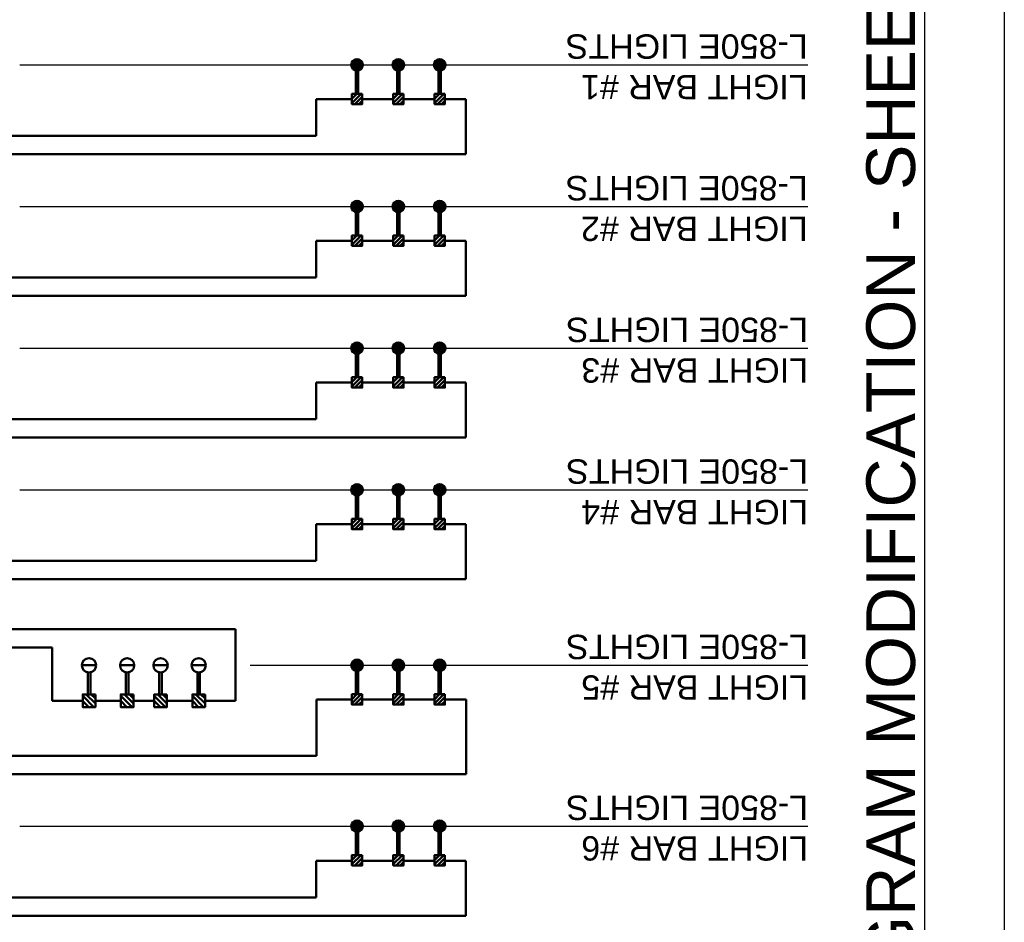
# Model space of a CAD drawing. Header units: inches. Extents: x 0 to 8.5, y 0 to 11.
# Tile 8 of 9: x 4.7 to 8.5, y 5.5 to 9. Entities that reach past the tile are written whole.
import ezdxf

# ---------------------------------------------------------------- set-up
doc = ezdxf.new("R2010")
doc.units = ezdxf.units.IN
doc.header["$LTSCALE"] = 0.5
doc.header["$MEASUREMENT"] = 0
for name, color, linetype, lineweight in [('E-AFLD-CIRC-SERS', 203, 'CONTINUOUS', 50), ('E-AFLD-DEVC', 23, 'CONTINUOUS', 50), ('E-AFLD-LITE-APPR', 203, 'CONTINUOUS', 50)]:
    doc.layers.add(name, color=color, linetype=linetype, lineweight=lineweight)
doc.layers.add('G-ANNO-TEXT', color=7, linetype='CONTINUOUS')
doc.layers.add('G-ANNO-TTLB', color=7, linetype='CONTINUOUS')
doc.styles.add('00-E-TITLE-1_1', font='arial.ttf', dxfattribs={"height": 0.1875})
doc.styles.add('01-E-BLDG-1_1', font='arial.ttf', dxfattribs={"height": 0.09375})

msp = doc.modelspace()

# ---------------------------------------------------------------- hatches: boundary and pattern name
at = {"layer": 'E-AFLD-DEVC'}
h = msp.add_hatch(dxfattribs=at)
h.set_pattern_fill('ANSI31', color=256, scale=0.089217, angle=90, style=0)
h.set_pattern_definition([(225, (6.666948, 10.379847), (-0.00788574, 0.00788574), [])])
h.paths.add_polyline_path([(6.0274, 8.7108), (6.0274, 8.6712), (5.9877, 8.6712), (5.9877, 8.7108)])
h = msp.add_hatch(dxfattribs=at)
h.set_pattern_fill('ANSI31', color=256, scale=0.089217, angle=90, style=0)
h.set_pattern_definition([(225, (6.826046, 10.379847), (-0.00788574, 0.00788574), [])])
h.paths.add_polyline_path([(6.1865, 8.7108), (6.1865, 8.6712), (6.1468, 8.6712), (6.1468, 8.7108)])
h = msp.add_hatch(dxfattribs=at)
h.set_pattern_fill('ANSI31', color=256, scale=0.089217, angle=90, style=0)
h.set_pattern_definition([(225, (6.985143, 10.379847), (-0.00788574, 0.00788574), [])])
h.paths.add_polyline_path([(6.3456, 8.7108), (6.3456, 8.6712), (6.3059, 8.6712), (6.3059, 8.7108)])
h = msp.add_hatch(dxfattribs=at)
h.set_pattern_fill('ANSI31', color=256, scale=0.089217, angle=90, style=0)
h.set_pattern_definition([(225, (6.666948, 9.834574), (-0.00788574, 0.00788574), [])])
h.paths.add_polyline_path([(6.0274, 8.1655), (6.0274, 8.1259), (5.9877, 8.1259), (5.9877, 8.1655)])
h = msp.add_hatch(dxfattribs=at)
h.set_pattern_fill('ANSI31', color=256, scale=0.089217, angle=90, style=0)
h.set_pattern_definition([(225, (6.826046, 9.834574), (-0.00788574, 0.00788574), [])])
h.paths.add_polyline_path([(6.1865, 8.1655), (6.1865, 8.1259), (6.1468, 8.1259), (6.1468, 8.1655)])
h = msp.add_hatch(dxfattribs=at)
h.set_pattern_fill('ANSI31', color=256, scale=0.089217, angle=90, style=0)
h.set_pattern_definition([(225, (6.985143, 9.834574), (-0.00788574, 0.00788574), [])])
h.paths.add_polyline_path([(6.3456, 8.1655), (6.3456, 8.1259), (6.3059, 8.1259), (6.3059, 8.1655)])
h = msp.add_hatch(dxfattribs=at)
h.set_pattern_fill('ANSI31', color=256, scale=0.089217, angle=90, style=0)
h.set_pattern_definition([(225, (6.666948, 9.2893), (-0.00788574, 0.00788574), [])])
h.paths.add_polyline_path([(6.0274, 7.6203), (6.0274, 7.5806), (5.9877, 7.5806), (5.9877, 7.6203)])
h = msp.add_hatch(dxfattribs=at)
h.set_pattern_fill('ANSI31', color=256, scale=0.089217, angle=90, style=0)
h.set_pattern_definition([(225, (6.826046, 9.2893), (-0.00788574, 0.00788574), [])])
h.paths.add_polyline_path([(6.1865, 7.6203), (6.1865, 7.5806), (6.1468, 7.5806), (6.1468, 7.6203)])
h = msp.add_hatch(dxfattribs=at)
h.set_pattern_fill('ANSI31', color=256, scale=0.089217, angle=90, style=0)
h.set_pattern_definition([(225, (6.985143, 9.2893), (-0.00788574, 0.00788574), [])])
h.paths.add_polyline_path([(6.3456, 7.6203), (6.3456, 7.5806), (6.3059, 7.5806), (6.3059, 7.6203)])
h = msp.add_hatch(dxfattribs=at)
h.set_pattern_fill('ANSI31', color=256, scale=0.089217, angle=90, style=0)
h.set_pattern_definition([(225, (6.666948, 8.744027), (-0.00788574, 0.00788574), [])])
h.paths.add_polyline_path([(6.0274, 7.075), (6.0274, 7.0353), (5.9877, 7.0353), (5.9877, 7.075)])
h = msp.add_hatch(dxfattribs=at)
h.set_pattern_fill('ANSI31', color=256, scale=0.089217, angle=90, style=0)
h.set_pattern_definition([(225, (6.826046, 8.744027), (-0.00788574, 0.00788574), [])])
h.paths.add_polyline_path([(6.1865, 7.075), (6.1865, 7.0353), (6.1468, 7.0353), (6.1468, 7.075)])
h = msp.add_hatch(dxfattribs=at)
h.set_pattern_fill('ANSI31', color=256, scale=0.089217, angle=90, style=0)
h.set_pattern_definition([(225, (6.985143, 8.744027), (-0.00788574, 0.00788574), [])])
h.paths.add_polyline_path([(6.3456, 7.075), (6.3456, 7.0353), (6.3059, 7.0353), (6.3059, 7.075)])
h = msp.add_hatch(dxfattribs=at)
h.set_pattern_fill('ANSI31', color=256, scale=0.110144, angle=90, style=0)
h.set_pattern_definition([(315, (1.699434, 12.546197), (0.009735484, 0.009735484), [])])
h.paths.add_polyline_path([(5, 6.3992), (5, 6.3502), (4.9511, 6.3502), (4.9511, 6.3992)])
h = msp.add_hatch(dxfattribs=at)
h.set_pattern_fill('ANSI31', color=256, scale=0.110144, angle=90, style=0)
h.set_pattern_definition([(315, (1.846293, 12.546197), (0.009735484, 0.009735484), [])])
h.paths.add_polyline_path([(5.1469, 6.3992), (5.1469, 6.3502), (5.0979, 6.3502), (5.0979, 6.3992)])
h = msp.add_hatch(dxfattribs=at)
h.set_pattern_fill('ANSI31', color=256, scale=0.110144, angle=90, style=0)
h.set_pattern_definition([(315, (1.974795, 12.546197), (0.009735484, 0.009735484), [])])
h.paths.add_polyline_path([(5.2754, 6.3992), (5.2754, 6.3502), (5.2264, 6.3502), (5.2264, 6.3992)])
h = msp.add_hatch(dxfattribs=at)
h.set_pattern_fill('ANSI31', color=256, scale=0.110144, angle=90, style=0)
h.set_pattern_definition([(315, (2.121654, 12.546197), (0.009735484, 0.009735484), [])])
h.paths.add_polyline_path([(5.4222, 6.3992), (5.4222, 6.3502), (5.3733, 6.3502), (5.3733, 6.3992)])
h = msp.add_hatch(dxfattribs=at)
h.set_pattern_fill('ANSI31', color=256, scale=0.089217, angle=90, style=0)
h.set_pattern_definition([(225, (6.666948, 8.068781), (-0.00788574, 0.00788574), [])])
h.paths.add_polyline_path([(6.0274, 6.3997), (6.0274, 6.3601), (5.9877, 6.3601), (5.9877, 6.3997)])
h = msp.add_hatch(dxfattribs=at)
h.set_pattern_fill('ANSI31', color=256, scale=0.089217, angle=90, style=0)
h.set_pattern_definition([(225, (6.826046, 8.068781), (-0.00788574, 0.00788574), [])])
h.paths.add_polyline_path([(6.1865, 6.3997), (6.1865, 6.3601), (6.1468, 6.3601), (6.1468, 6.3997)])
h = msp.add_hatch(dxfattribs=at)
h.set_pattern_fill('ANSI31', color=256, scale=0.089217, angle=90, style=0)
h.set_pattern_definition([(225, (6.985143, 8.068781), (-0.00788574, 0.00788574), [])])
h.paths.add_polyline_path([(6.3456, 6.3997), (6.3456, 6.3601), (6.3059, 6.3601), (6.3059, 6.3997)])
h = msp.add_hatch(dxfattribs=at)
h.set_pattern_fill('ANSI31', color=256, scale=0.089217, angle=90, style=0)
h.set_pattern_definition([(225, (6.666948, 7.449686), (-0.00788574, 0.00788574), [])])
h.paths.add_polyline_path([(6.0274, 5.7807), (6.0274, 5.741), (5.9877, 5.741), (5.9877, 5.7807)])
h = msp.add_hatch(dxfattribs=at)
h.set_pattern_fill('ANSI31', color=256, scale=0.089217, angle=90, style=0)
h.set_pattern_definition([(225, (6.826046, 7.449686), (-0.00788574, 0.00788574), [])])
h.paths.add_polyline_path([(6.1865, 5.7807), (6.1865, 5.741), (6.1468, 5.741), (6.1468, 5.7807)])
h = msp.add_hatch(dxfattribs=at)
h.set_pattern_fill('ANSI31', color=256, scale=0.089217, angle=90, style=0)
h.set_pattern_definition([(225, (6.985143, 7.449686), (-0.00788574, 0.00788574), [])])
h.paths.add_polyline_path([(6.3456, 5.7807), (6.3456, 5.741), (6.3059, 5.741), (6.3059, 5.7807)])

# ---------------------------------------------------------------- linework, layer by layer
at = {"layer": 'E-AFLD-CIRC-SERS'}
for p, q in [((6.0026, 8.7108), (6.0026, 8.8006)), ((6.0125, 8.7108), (6.0125, 8.8006)), ((6.1617, 8.7108), (6.1617, 8.8006)), ((6.1716, 8.7108), (6.1716, 8.8006)), ((6.3208, 8.7108), (6.3208, 8.8006)), ((6.3307, 8.7108), (6.3307, 8.8006)), ((5.9877, 8.691), (5.8505, 8.691)), ((5.8505, 8.691), (5.8505, 8.5497)), ((6.1468, 8.691), (6.0274, 8.691)), ((6.3059, 8.691), (6.1865, 8.691)), ((6.3456, 8.691), (6.427, 8.691)), ((6.427, 8.691), (6.427, 8.479)), ((5.8505, 8.5497), (2.9183, 8.5497)), ((6.427, 8.479), (2.8429, 8.479)), ((6.0026, 8.1655), (6.0026, 8.2553)), ((6.0125, 8.1655), (6.0125, 8.2553)), ((6.1617, 8.1655), (6.1617, 8.2553)), ((6.1716, 8.1655), (6.1716, 8.2553)), ((6.3208, 8.1655), (6.3208, 8.2553)), ((6.3307, 8.1655), (6.3307, 8.2553)), ((5.9877, 8.1457), (5.8505, 8.1457)), ((5.8505, 8.1457), (5.8505, 8.0044)), ((6.1468, 8.1457), (6.0274, 8.1457)), ((6.3059, 8.1457), (6.1865, 8.1457)), ((6.3456, 8.1457), (6.427, 8.1457)), ((6.427, 8.1457), (6.427, 7.9338)), ((5.8505, 8.0044), (2.9183, 8.0044)), ((6.427, 7.9338), (2.8429, 7.9338)), ((6.0026, 7.6203), (6.0026, 7.71)), ((6.0125, 7.6203), (6.0125, 7.71)), ((6.1617, 7.6203), (6.1617, 7.71)), ((6.1716, 7.6203), (6.1716, 7.71)), ((6.3208, 7.6203), (6.3208, 7.71)), ((6.3307, 7.6203), (6.3307, 7.71)), ((5.9877, 7.6004), (5.8505, 7.6004)), ((5.8505, 7.6004), (5.8505, 7.4591)), ((6.1468, 7.6004), (6.0274, 7.6004)), ((6.3059, 7.6004), (6.1865, 7.6004)), ((6.3456, 7.6004), (6.427, 7.6004)), ((6.427, 7.6004), (6.427, 7.3885)), ((5.8505, 7.4591), (2.9183, 7.4591)), ((6.427, 7.3885), (2.8429, 7.3885)), ((6.0026, 7.075), (6.0026, 7.1648)), ((6.0125, 7.075), (6.0125, 7.1648)), ((6.1617, 7.075), (6.1617, 7.1648)), ((6.1716, 7.075), (6.1716, 7.1648)), ((6.3208, 7.075), (6.3208, 7.1648)), ((6.3307, 7.075), (6.3307, 7.1648)), ((5.9877, 7.0552), (5.8505, 7.0552)), ((5.8505, 7.0552), (5.8505, 6.9139)), ((6.1468, 7.0552), (6.0274, 7.0552)), ((6.3059, 7.0552), (6.1865, 7.0552)), ((6.3456, 7.0552), (6.427, 7.0552)), ((6.427, 7.0552), (6.427, 6.8432)), ((5.8505, 6.9139), (2.9183, 6.9139)), ((6.427, 6.8432), (2.8429, 6.8432)), ((5.5401, 6.6503), (3.1346, 6.6503)), ((5.5401, 6.6503), (5.5401, 6.3747)), ((3.8378, 6.5797), (4.8332, 6.5797)), ((4.8332, 6.5797), (4.8332, 6.3747)), ((4.9706, 6.3992), (4.9706, 6.4843)), ((4.9805, 6.3992), (4.9805, 6.4843)), ((5.1174, 6.3992), (5.1174, 6.4843)), ((5.1274, 6.3992), (5.1274, 6.4843)), ((5.2459, 6.3992), (5.2459, 6.4843)), ((5.2559, 6.3992), (5.2559, 6.4843)), ((5.3928, 6.3992), (5.3928, 6.4843)), ((5.4027, 6.3992), (5.4027, 6.4843)), ((6.0026, 6.3997), (6.0026, 6.4895)), ((6.0125, 6.3997), (6.0125, 6.4895)), ((6.1617, 6.3997), (6.1617, 6.4895)), ((6.1716, 6.3997), (6.1716, 6.4895)), ((6.3208, 6.3997), (6.3208, 6.4895)), ((6.3307, 6.3997), (6.3307, 6.4895)), ((4.8332, 6.3747), (4.9511, 6.3747)), ((5, 6.3747), (5.0979, 6.3747)), ((5.1469, 6.3747), (5.2264, 6.3747)), ((5.2754, 6.3747), (5.3733, 6.3747)), ((5.5401, 6.3747), (5.4222, 6.3747)), ((5.8516, 6.1627), (5.8516, 6.3799)), ((5.8516, 6.3799), (5.9877, 6.3799)), ((6.1468, 6.3799), (6.0274, 6.3799)), ((6.3059, 6.3799), (6.1865, 6.3799)), ((6.3456, 6.3799), (6.428, 6.3799)), ((6.428, 6.3799), (6.428, 6.0921)), ((2.833, 6.1627), (5.8516, 6.1627)), ((6.428, 6.0921), (2.7576, 6.0921)), ((6.0026, 5.7807), (6.0026, 5.8704)), ((6.0125, 5.7807), (6.0125, 5.8704)), ((6.1617, 5.7807), (6.1617, 5.8704)), ((6.1716, 5.7807), (6.1716, 5.8704)), ((6.3208, 5.7807), (6.3208, 5.8704)), ((6.3307, 5.7807), (6.3307, 5.8704)), ((5.9877, 5.7588), (5.8505, 5.7588)), ((5.8505, 5.7588), (5.8505, 5.6175)), ((6.1468, 5.7588), (6.0274, 5.7588)), ((6.3059, 5.7588), (6.1865, 5.7588)), ((6.3456, 5.7588), (6.427, 5.7588)), ((6.427, 5.7588), (6.427, 5.5468)), ((5.8505, 5.6175), (2.9183, 5.6175)), ((6.427, 5.5468), (2.8429, 5.5468))]:
    msp.add_line(p, q, dxfattribs=at)
at = {"layer": 'E-AFLD-DEVC', "flags": 128}
for points in [[(6.0274, 8.7108), (6.0274, 8.6712), (5.9877, 8.6712), (5.9877, 8.7108)], [(6.1865, 8.7108), (6.1865, 8.6712), (6.1468, 8.6712), (6.1468, 8.7108)], [(6.3456, 8.7108), (6.3456, 8.6712), (6.3059, 8.6712), (6.3059, 8.7108)], [(6.0274, 8.1655), (6.0274, 8.1259), (5.9877, 8.1259), (5.9877, 8.1655)], [(6.1865, 8.1655), (6.1865, 8.1259), (6.1468, 8.1259), (6.1468, 8.1655)], [(6.3456, 8.1655), (6.3456, 8.1259), (6.3059, 8.1259), (6.3059, 8.1655)], [(6.0274, 7.6203), (6.0274, 7.5806), (5.9877, 7.5806), (5.9877, 7.6203)], [(6.1865, 7.6203), (6.1865, 7.5806), (6.1468, 7.5806), (6.1468, 7.6203)], [(6.3456, 7.6203), (6.3456, 7.5806), (6.3059, 7.5806), (6.3059, 7.6203)], [(6.0274, 7.075), (6.0274, 7.0353), (5.9877, 7.0353), (5.9877, 7.075)], [(6.1865, 7.075), (6.1865, 7.0353), (6.1468, 7.0353), (6.1468, 7.075)], [(6.3456, 7.075), (6.3456, 7.0353), (6.3059, 7.0353), (6.3059, 7.075)], [(5, 6.3992), (5, 6.3502), (4.9511, 6.3502), (4.9511, 6.3992)], [(5.1469, 6.3992), (5.1469, 6.3502), (5.0979, 6.3502), (5.0979, 6.3992)], [(5.2754, 6.3992), (5.2754, 6.3502), (5.2264, 6.3502), (5.2264, 6.3992)], [(5.4222, 6.3992), (5.4222, 6.3502), (5.3733, 6.3502), (5.3733, 6.3992)], [(6.0274, 6.3997), (6.0274, 6.3601), (5.9877, 6.3601), (5.9877, 6.3997)], [(6.1865, 6.3997), (6.1865, 6.3601), (6.1468, 6.3601), (6.1468, 6.3997)], [(6.3456, 6.3997), (6.3456, 6.3601), (6.3059, 6.3601), (6.3059, 6.3997)], [(6.0274, 5.7807), (6.0274, 5.741), (5.9877, 5.741), (5.9877, 5.7807)], [(6.1865, 5.7807), (6.1865, 5.741), (6.1468, 5.741), (6.1468, 5.7807)], [(6.3456, 5.7807), (6.3456, 5.741), (6.3059, 5.741), (6.3059, 5.7807)]]:
    msp.add_lwpolyline(points, close=True, dxfattribs=at)
at = {"layer": 'E-AFLD-LITE-APPR'}
for p, q in [((6.0299, 8.8223), (5.9853, 8.8223)), ((6.0299, 8.8223), (5.9853, 8.8223)), ((6.189, 8.8223), (6.1444, 8.8223)), ((6.189, 8.8223), (6.1444, 8.8223)), ((6.3481, 8.8223), (6.3035, 8.8223)), ((6.3481, 8.8223), (6.3035, 8.8223)), ((6.0299, 8.2771), (5.9853, 8.2771)), ((6.0299, 8.2771), (5.9853, 8.2771)), ((6.189, 8.2771), (6.1444, 8.2771)), ((6.189, 8.2771), (6.1444, 8.2771)), ((6.3481, 8.2771), (6.3035, 8.2771)), ((6.3481, 8.2771), (6.3035, 8.2771)), ((6.0299, 7.7318), (5.9853, 7.7318)), ((6.0299, 7.7318), (5.9853, 7.7318)), ((6.189, 7.7318), (6.1444, 7.7318)), ((6.189, 7.7318), (6.1444, 7.7318)), ((6.3481, 7.7318), (6.3035, 7.7318)), ((6.3481, 7.7318), (6.3035, 7.7318)), ((6.0299, 7.1865), (5.9853, 7.1865)), ((6.0299, 7.1865), (5.9853, 7.1865)), ((6.189, 7.1865), (6.1444, 7.1865)), ((6.189, 7.1865), (6.1444, 7.1865)), ((6.3481, 7.1865), (6.3035, 7.1865)), ((6.3481, 7.1865), (6.3035, 7.1865)), ((4.948, 6.5113), (5.0031, 6.5113)), ((5.0949, 6.5113), (5.1499, 6.5113)), ((5.2234, 6.5113), (5.2784, 6.5113)), ((5.3702, 6.5113), (5.4253, 6.5113)), ((6.0299, 6.5113), (5.9853, 6.5113)), ((6.0299, 6.5113), (5.9853, 6.5113)), ((6.189, 6.5113), (6.1444, 6.5113)), ((6.189, 6.5113), (6.1444, 6.5113)), ((6.3481, 6.5113), (6.3035, 6.5113)), ((6.3481, 6.5113), (6.3035, 6.5113)), ((6.0299, 5.8922), (5.9853, 5.8922)), ((6.0299, 5.8922), (5.9853, 5.8922)), ((6.189, 5.8922), (6.1444, 5.8922)), ((6.189, 5.8922), (6.1444, 5.8922)), ((6.3481, 5.8922), (6.3035, 5.8922)), ((6.3481, 5.8922), (6.3035, 5.8922))]:
    msp.add_line(p, q, dxfattribs=at)
for centre, radius in [((6.0076, 8.8223), 0.0223), ((6.1667, 8.8223), 0.0223), ((6.3258, 8.8223), 0.0223), ((6.0076, 8.2771), 0.0223), ((6.1667, 8.2771), 0.0223), ((6.3258, 8.2771), 0.0223), ((6.0076, 7.7318), 0.0223), ((6.1667, 7.7318), 0.0223), ((6.3258, 7.7318), 0.0223), ((6.0076, 7.1865), 0.0223), ((6.1667, 7.1865), 0.0223), ((6.3258, 7.1865), 0.0223), ((4.9755, 6.5113), 0.0275), ((5.1224, 6.5113), 0.0275), ((5.2509, 6.5113), 0.0275), ((5.3978, 6.5113), 0.0275), ((6.0076, 6.5113), 0.0223), ((6.1667, 6.5113), 0.0223), ((6.3258, 6.5113), 0.0223), ((6.0076, 5.8922), 0.0223), ((6.1667, 5.8922), 0.0223), ((6.3258, 5.8922), 0.0223)]:
    msp.add_circle(centre, radius, dxfattribs=at)
for points in [[(6.0299, 8.8223, 9811.3087), (5.9853, 8.8223, 9811.3087), (6.0076, 8.8446, 9811.3087)], [(5.9853, 8.8223, 9811.3087), (6.0076, 8.8446, 9811.3087), (5.9915, 8.8378, 9811.3087)], [(5.9853, 8.8223, 9811.3087), (5.9915, 8.8378, 9811.3087), (5.987, 8.8309, 9811.3087)], [(6.0076, 8.8446, 9811.3087), (5.9915, 8.8378, 9811.3087), (5.9977, 8.8424, 9811.3087)], [(6.0299, 8.8223, 9811.3087), (6.0076, 8.8446, 9811.3087), (6.0228, 8.8387, 9811.3087)], [(6.0228, 8.8387, 9811.3087), (6.0076, 8.8446, 9811.3087), (6.0153, 8.8432, 9811.3087)], [(6.0299, 8.8223, 9811.3087), (6.0228, 8.8387, 9811.3087), (6.0279, 8.8315, 9811.3087)], [(6.1444, 8.8223, 9811.3087), (6.1667, 8.8446, 9811.3087), (6.1506, 8.8378, 9811.3087)], [(6.189, 8.8223, 9811.3087), (6.1444, 8.8223, 9811.3087), (6.1667, 8.8446, 9811.3087)], [(6.1444, 8.8223, 9811.3087), (6.1506, 8.8378, 9811.3087), (6.1461, 8.8309, 9811.3087)], [(6.1667, 8.8446, 9811.3087), (6.1506, 8.8378, 9811.3087), (6.1568, 8.8424, 9811.3087)], [(6.189, 8.8223, 9811.3087), (6.1667, 8.8446, 9811.3087), (6.1819, 8.8387, 9811.3087)], [(6.1819, 8.8387, 9811.3087), (6.1667, 8.8446, 9811.3087), (6.1744, 8.8432, 9811.3087)], [(6.189, 8.8223, 9811.3087), (6.1819, 8.8387, 9811.3087), (6.187, 8.8315, 9811.3087)], [(6.3481, 8.8223, 9811.3087), (6.3035, 8.8223, 9811.3087), (6.3258, 8.8446, 9811.3087)], [(6.3035, 8.8223, 9811.3087), (6.3258, 8.8446, 9811.3087), (6.3097, 8.8378, 9811.3087)], [(6.3035, 8.8223, 9811.3087), (6.3097, 8.8378, 9811.3087), (6.3052, 8.8309, 9811.3087)], [(6.3258, 8.8446, 9811.3087), (6.3097, 8.8378, 9811.3087), (6.3159, 8.8424, 9811.3087)], [(6.3481, 8.8223, 9811.3087), (6.3258, 8.8446, 9811.3087), (6.341, 8.8387, 9811.3087)], [(6.341, 8.8387, 9811.3087), (6.3258, 8.8446, 9811.3087), (6.3335, 8.8432, 9811.3087)], [(6.3481, 8.8223, 9811.3087), (6.341, 8.8387, 9811.3087), (6.3461, 8.8315, 9811.3087)], [(5.9853, 8.8223, 9811.3087), (5.9915, 8.8069, 9811.3087), (5.987, 8.8138, 9811.3087)], [(5.9853, 8.8223, 9811.3087), (6.0076, 8.8, 9811.3087), (5.9915, 8.8069, 9811.3087)], [(6.0299, 8.8223, 9811.3087), (5.9853, 8.8223, 9811.3087), (6.0076, 8.8, 9811.3087)], [(6.0076, 8.8, 9811.3087), (5.9915, 8.8069, 9811.3087), (5.9977, 8.8023, 9811.3087)], [(6.0299, 8.8223, 9811.3087), (6.0076, 8.8, 9811.3087), (6.0228, 8.806, 9811.3087)], [(6.0228, 8.806, 9811.3087), (6.0076, 8.8, 9811.3087), (6.0153, 8.8014, 9811.3087)], [(6.0299, 8.8223, 9811.3087), (6.0228, 8.806, 9811.3087), (6.0279, 8.8131, 9811.3087)], [(6.189, 8.8223, 9811.3087), (6.1444, 8.8223, 9811.3087), (6.1667, 8.8, 9811.3087)], [(6.1444, 8.8223, 9811.3087), (6.1667, 8.8, 9811.3087), (6.1506, 8.8069, 9811.3087)], [(6.1444, 8.8223, 9811.3087), (6.1506, 8.8069, 9811.3087), (6.1461, 8.8138, 9811.3087)], [(6.1667, 8.8, 9811.3087), (6.1506, 8.8069, 9811.3087), (6.1568, 8.8023, 9811.3087)], [(6.189, 8.8223, 9811.3087), (6.1667, 8.8, 9811.3087), (6.1819, 8.806, 9811.3087)], [(6.1819, 8.806, 9811.3087), (6.1667, 8.8, 9811.3087), (6.1744, 8.8014, 9811.3087)], [(6.189, 8.8223, 9811.3087), (6.1819, 8.806, 9811.3087), (6.187, 8.8131, 9811.3087)], [(6.3035, 8.8223, 9811.3087), (6.3258, 8.8, 9811.3087), (6.3097, 8.8069, 9811.3087)], [(6.3481, 8.8223, 9811.3087), (6.3035, 8.8223, 9811.3087), (6.3258, 8.8, 9811.3087)], [(6.3035, 8.8223, 9811.3087), (6.3097, 8.8069, 9811.3087), (6.3052, 8.8138, 9811.3087)], [(6.3258, 8.8, 9811.3087), (6.3097, 8.8069, 9811.3087), (6.3159, 8.8023, 9811.3087)], [(6.3481, 8.8223, 9811.3087), (6.3258, 8.8, 9811.3087), (6.341, 8.806, 9811.3087)], [(6.341, 8.806, 9811.3087), (6.3258, 8.8, 9811.3087), (6.3335, 8.8014, 9811.3087)], [(6.3481, 8.8223, 9811.3087), (6.341, 8.806, 9811.3087), (6.3461, 8.8131, 9811.3087)], [(6.0299, 8.2771, 9811.3087), (5.9853, 8.2771, 9811.3087), (6.0076, 8.2994, 9811.3087)], [(5.9853, 8.2771, 9811.3087), (6.0076, 8.2994, 9811.3087), (5.9915, 8.2925, 9811.3087)], [(5.9853, 8.2771, 9811.3087), (5.9915, 8.2925, 9811.3087), (5.987, 8.2856, 9811.3087)], [(5.9853, 8.2771, 9811.3087), (5.9915, 8.2616, 9811.3087), (5.987, 8.2685, 9811.3087)], [(5.9853, 8.2771, 9811.3087), (6.0076, 8.2548, 9811.3087), (5.9915, 8.2616, 9811.3087)], [(6.0299, 8.2771, 9811.3087), (5.9853, 8.2771, 9811.3087), (6.0076, 8.2548, 9811.3087)], [(6.0076, 8.2994, 9811.3087), (5.9915, 8.2925, 9811.3087), (5.9977, 8.2971, 9811.3087)], [(6.0299, 8.2771, 9811.3087), (6.0076, 8.2994, 9811.3087), (6.0228, 8.2934, 9811.3087)], [(6.0228, 8.2934, 9811.3087), (6.0076, 8.2994, 9811.3087), (6.0153, 8.298, 9811.3087)], [(6.0299, 8.2771, 9811.3087), (6.0076, 8.2548, 9811.3087), (6.0228, 8.2607, 9811.3087)], [(6.0299, 8.2771, 9811.3087), (6.0228, 8.2934, 9811.3087), (6.0279, 8.2863, 9811.3087)], [(6.0299, 8.2771, 9811.3087), (6.0228, 8.2607, 9811.3087), (6.0279, 8.2679, 9811.3087)], [(6.1444, 8.2771, 9811.3087), (6.1667, 8.2994, 9811.3087), (6.1506, 8.2925, 9811.3087)], [(6.189, 8.2771, 9811.3087), (6.1444, 8.2771, 9811.3087), (6.1667, 8.2994, 9811.3087)], [(6.1444, 8.2771, 9811.3087), (6.1506, 8.2925, 9811.3087), (6.1461, 8.2856, 9811.3087)], [(6.189, 8.2771, 9811.3087), (6.1444, 8.2771, 9811.3087), (6.1667, 8.2548, 9811.3087)], [(6.1444, 8.2771, 9811.3087), (6.1667, 8.2548, 9811.3087), (6.1506, 8.2616, 9811.3087)], [(6.1444, 8.2771, 9811.3087), (6.1506, 8.2616, 9811.3087), (6.1461, 8.2685, 9811.3087)], [(6.1667, 8.2994, 9811.3087), (6.1506, 8.2925, 9811.3087), (6.1568, 8.2971, 9811.3087)], [(6.189, 8.2771, 9811.3087), (6.1667, 8.2994, 9811.3087), (6.1819, 8.2934, 9811.3087)], [(6.1819, 8.2934, 9811.3087), (6.1667, 8.2994, 9811.3087), (6.1744, 8.298, 9811.3087)], [(6.189, 8.2771, 9811.3087), (6.1667, 8.2548, 9811.3087), (6.1819, 8.2607, 9811.3087)], [(6.189, 8.2771, 9811.3087), (6.1819, 8.2934, 9811.3087), (6.187, 8.2863, 9811.3087)], [(6.189, 8.2771, 9811.3087), (6.1819, 8.2607, 9811.3087), (6.187, 8.2679, 9811.3087)], [(6.3481, 8.2771, 9811.3087), (6.3035, 8.2771, 9811.3087), (6.3258, 8.2994, 9811.3087)], [(6.3035, 8.2771, 9811.3087), (6.3258, 8.2994, 9811.3087), (6.3097, 8.2925, 9811.3087)], [(6.3035, 8.2771, 9811.3087), (6.3097, 8.2925, 9811.3087), (6.3052, 8.2856, 9811.3087)], [(6.3035, 8.2771, 9811.3087), (6.3258, 8.2548, 9811.3087), (6.3097, 8.2616, 9811.3087)], [(6.3481, 8.2771, 9811.3087), (6.3035, 8.2771, 9811.3087), (6.3258, 8.2548, 9811.3087)], [(6.3035, 8.2771, 9811.3087), (6.3097, 8.2616, 9811.3087), (6.3052, 8.2685, 9811.3087)], [(6.3258, 8.2994, 9811.3087), (6.3097, 8.2925, 9811.3087), (6.3159, 8.2971, 9811.3087)], [(6.3481, 8.2771, 9811.3087), (6.3258, 8.2994, 9811.3087), (6.341, 8.2934, 9811.3087)], [(6.341, 8.2934, 9811.3087), (6.3258, 8.2994, 9811.3087), (6.3335, 8.298, 9811.3087)], [(6.3481, 8.2771, 9811.3087), (6.3258, 8.2548, 9811.3087), (6.341, 8.2607, 9811.3087)], [(6.3481, 8.2771, 9811.3087), (6.341, 8.2934, 9811.3087), (6.3461, 8.2863, 9811.3087)], [(6.3481, 8.2771, 9811.3087), (6.341, 8.2607, 9811.3087), (6.3461, 8.2679, 9811.3087)], [(6.0076, 8.2548, 9811.3087), (5.9915, 8.2616, 9811.3087), (5.9977, 8.257, 9811.3087)], [(6.0228, 8.2607, 9811.3087), (6.0076, 8.2548, 9811.3087), (6.0153, 8.2562, 9811.3087)], [(6.1667, 8.2548, 9811.3087), (6.1506, 8.2616, 9811.3087), (6.1568, 8.257, 9811.3087)], [(6.1819, 8.2607, 9811.3087), (6.1667, 8.2548, 9811.3087), (6.1744, 8.2562, 9811.3087)], [(6.3258, 8.2548, 9811.3087), (6.3097, 8.2616, 9811.3087), (6.3159, 8.257, 9811.3087)], [(6.341, 8.2607, 9811.3087), (6.3258, 8.2548, 9811.3087), (6.3335, 8.2562, 9811.3087)], [(6.0299, 7.7318, 9811.3087), (5.9853, 7.7318, 9811.3087), (6.0076, 7.7541, 9811.3087)], [(5.9853, 7.7318, 9811.3087), (6.0076, 7.7541, 9811.3087), (5.9915, 7.7473, 9811.3087)], [(5.9853, 7.7318, 9811.3087), (5.9915, 7.7473, 9811.3087), (5.987, 7.7403, 9811.3087)], [(6.0076, 7.7541, 9811.3087), (5.9915, 7.7473, 9811.3087), (5.9977, 7.7518, 9811.3087)], [(6.0299, 7.7318, 9811.3087), (6.0076, 7.7541, 9811.3087), (6.0228, 7.7481, 9811.3087)], [(6.0228, 7.7481, 9811.3087), (6.0076, 7.7541, 9811.3087), (6.0153, 7.7527, 9811.3087)], [(6.0299, 7.7318, 9811.3087), (6.0228, 7.7481, 9811.3087), (6.0279, 7.741, 9811.3087)], [(6.1444, 7.7318, 9811.3087), (6.1667, 7.7541, 9811.3087), (6.1506, 7.7473, 9811.3087)], [(6.189, 7.7318, 9811.3087), (6.1444, 7.7318, 9811.3087), (6.1667, 7.7541, 9811.3087)], [(6.1444, 7.7318, 9811.3087), (6.1506, 7.7473, 9811.3087), (6.1461, 7.7403, 9811.3087)], [(6.1667, 7.7541, 9811.3087), (6.1506, 7.7473, 9811.3087), (6.1568, 7.7518, 9811.3087)], [(6.189, 7.7318, 9811.3087), (6.1667, 7.7541, 9811.3087), (6.1819, 7.7481, 9811.3087)], [(6.1819, 7.7481, 9811.3087), (6.1667, 7.7541, 9811.3087), (6.1744, 7.7527, 9811.3087)], [(6.189, 7.7318, 9811.3087), (6.1819, 7.7481, 9811.3087), (6.187, 7.741, 9811.3087)], [(6.3481, 7.7318, 9811.3087), (6.3035, 7.7318, 9811.3087), (6.3258, 7.7541, 9811.3087)], [(6.3035, 7.7318, 9811.3087), (6.3258, 7.7541, 9811.3087), (6.3097, 7.7473, 9811.3087)], [(6.3035, 7.7318, 9811.3087), (6.3097, 7.7473, 9811.3087), (6.3052, 7.7403, 9811.3087)], [(6.3258, 7.7541, 9811.3087), (6.3097, 7.7473, 9811.3087), (6.3159, 7.7518, 9811.3087)], [(6.3481, 7.7318, 9811.3087), (6.3258, 7.7541, 9811.3087), (6.341, 7.7481, 9811.3087)], [(6.341, 7.7481, 9811.3087), (6.3258, 7.7541, 9811.3087), (6.3335, 7.7527, 9811.3087)], [(6.3481, 7.7318, 9811.3087), (6.341, 7.7481, 9811.3087), (6.3461, 7.741, 9811.3087)], [(5.9853, 7.7318, 9811.3087), (5.9915, 7.7163, 9811.3087), (5.987, 7.7233, 9811.3087)], [(5.9853, 7.7318, 9811.3087), (6.0076, 7.7095, 9811.3087), (5.9915, 7.7163, 9811.3087)], [(6.0299, 7.7318, 9811.3087), (5.9853, 7.7318, 9811.3087), (6.0076, 7.7095, 9811.3087)], [(6.0076, 7.7095, 9811.3087), (5.9915, 7.7163, 9811.3087), (5.9977, 7.7118, 9811.3087)], [(6.0299, 7.7318, 9811.3087), (6.0076, 7.7095, 9811.3087), (6.0228, 7.7155, 9811.3087)], [(6.0228, 7.7155, 9811.3087), (6.0076, 7.7095, 9811.3087), (6.0153, 7.7109, 9811.3087)], [(6.0299, 7.7318, 9811.3087), (6.0228, 7.7155, 9811.3087), (6.0279, 7.7226, 9811.3087)], [(6.189, 7.7318, 9811.3087), (6.1444, 7.7318, 9811.3087), (6.1667, 7.7095, 9811.3087)], [(6.1444, 7.7318, 9811.3087), (6.1667, 7.7095, 9811.3087), (6.1506, 7.7163, 9811.3087)], [(6.1444, 7.7318, 9811.3087), (6.1506, 7.7163, 9811.3087), (6.1461, 7.7233, 9811.3087)], [(6.1667, 7.7095, 9811.3087), (6.1506, 7.7163, 9811.3087), (6.1568, 7.7118, 9811.3087)], [(6.189, 7.7318, 9811.3087), (6.1667, 7.7095, 9811.3087), (6.1819, 7.7155, 9811.3087)], [(6.1819, 7.7155, 9811.3087), (6.1667, 7.7095, 9811.3087), (6.1744, 7.7109, 9811.3087)], [(6.189, 7.7318, 9811.3087), (6.1819, 7.7155, 9811.3087), (6.187, 7.7226, 9811.3087)], [(6.3035, 7.7318, 9811.3087), (6.3258, 7.7095, 9811.3087), (6.3097, 7.7163, 9811.3087)], [(6.3481, 7.7318, 9811.3087), (6.3035, 7.7318, 9811.3087), (6.3258, 7.7095, 9811.3087)], [(6.3035, 7.7318, 9811.3087), (6.3097, 7.7163, 9811.3087), (6.3052, 7.7233, 9811.3087)], [(6.3258, 7.7095, 9811.3087), (6.3097, 7.7163, 9811.3087), (6.3159, 7.7118, 9811.3087)], [(6.3481, 7.7318, 9811.3087), (6.3258, 7.7095, 9811.3087), (6.341, 7.7155, 9811.3087)], [(6.341, 7.7155, 9811.3087), (6.3258, 7.7095, 9811.3087), (6.3335, 7.7109, 9811.3087)], [(6.3481, 7.7318, 9811.3087), (6.341, 7.7155, 9811.3087), (6.3461, 7.7226, 9811.3087)], [(6.0299, 7.1865, 9811.3087), (5.9853, 7.1865, 9811.3087), (6.0076, 7.2088, 9811.3087)], [(5.9853, 7.1865, 9811.3087), (6.0076, 7.2088, 9811.3087), (5.9915, 7.202, 9811.3087)], [(6.0076, 7.2088, 9811.3087), (5.9915, 7.202, 9811.3087), (5.9977, 7.2065, 9811.3087)], [(6.0299, 7.1865, 9811.3087), (6.0076, 7.2088, 9811.3087), (6.0228, 7.2028, 9811.3087)], [(6.0228, 7.2028, 9811.3087), (6.0076, 7.2088, 9811.3087), (6.0153, 7.2074, 9811.3087)], [(6.1444, 7.1865, 9811.3087), (6.1667, 7.2088, 9811.3087), (6.1506, 7.202, 9811.3087)], [(6.189, 7.1865, 9811.3087), (6.1444, 7.1865, 9811.3087), (6.1667, 7.2088, 9811.3087)], [(6.1667, 7.2088, 9811.3087), (6.1506, 7.202, 9811.3087), (6.1568, 7.2065, 9811.3087)], [(6.189, 7.1865, 9811.3087), (6.1667, 7.2088, 9811.3087), (6.1819, 7.2028, 9811.3087)], [(6.1819, 7.2028, 9811.3087), (6.1667, 7.2088, 9811.3087), (6.1744, 7.2074, 9811.3087)], [(6.3481, 7.1865, 9811.3087), (6.3035, 7.1865, 9811.3087), (6.3258, 7.2088, 9811.3087)], [(6.3035, 7.1865, 9811.3087), (6.3258, 7.2088, 9811.3087), (6.3097, 7.202, 9811.3087)], [(6.3258, 7.2088, 9811.3087), (6.3097, 7.202, 9811.3087), (6.3159, 7.2065, 9811.3087)], [(6.3481, 7.1865, 9811.3087), (6.3258, 7.2088, 9811.3087), (6.341, 7.2028, 9811.3087)], [(6.341, 7.2028, 9811.3087), (6.3258, 7.2088, 9811.3087), (6.3335, 7.2074, 9811.3087)], [(5.9853, 7.1865, 9811.3087), (5.9915, 7.202, 9811.3087), (5.987, 7.1951, 9811.3087)], [(5.9853, 7.1865, 9811.3087), (5.9915, 7.1711, 9811.3087), (5.987, 7.178, 9811.3087)], [(5.9853, 7.1865, 9811.3087), (6.0076, 7.1642, 9811.3087), (5.9915, 7.1711, 9811.3087)], [(6.0299, 7.1865, 9811.3087), (5.9853, 7.1865, 9811.3087), (6.0076, 7.1642, 9811.3087)], [(6.0076, 7.1642, 9811.3087), (5.9915, 7.1711, 9811.3087), (5.9977, 7.1665, 9811.3087)], [(6.0299, 7.1865, 9811.3087), (6.0076, 7.1642, 9811.3087), (6.0228, 7.1702, 9811.3087)], [(6.0228, 7.1702, 9811.3087), (6.0076, 7.1642, 9811.3087), (6.0153, 7.1656, 9811.3087)], [(6.0299, 7.1865, 9811.3087), (6.0228, 7.2028, 9811.3087), (6.0279, 7.1957, 9811.3087)], [(6.0299, 7.1865, 9811.3087), (6.0228, 7.1702, 9811.3087), (6.0279, 7.1773, 9811.3087)], [(6.1444, 7.1865, 9811.3087), (6.1506, 7.202, 9811.3087), (6.1461, 7.1951, 9811.3087)], [(6.189, 7.1865, 9811.3087), (6.1444, 7.1865, 9811.3087), (6.1667, 7.1642, 9811.3087)], [(6.1444, 7.1865, 9811.3087), (6.1667, 7.1642, 9811.3087), (6.1506, 7.1711, 9811.3087)], [(6.1444, 7.1865, 9811.3087), (6.1506, 7.1711, 9811.3087), (6.1461, 7.178, 9811.3087)], [(6.1667, 7.1642, 9811.3087), (6.1506, 7.1711, 9811.3087), (6.1568, 7.1665, 9811.3087)], [(6.189, 7.1865, 9811.3087), (6.1667, 7.1642, 9811.3087), (6.1819, 7.1702, 9811.3087)], [(6.1819, 7.1702, 9811.3087), (6.1667, 7.1642, 9811.3087), (6.1744, 7.1656, 9811.3087)], [(6.189, 7.1865, 9811.3087), (6.1819, 7.2028, 9811.3087), (6.187, 7.1957, 9811.3087)], [(6.189, 7.1865, 9811.3087), (6.1819, 7.1702, 9811.3087), (6.187, 7.1773, 9811.3087)], [(6.3035, 7.1865, 9811.3087), (6.3097, 7.202, 9811.3087), (6.3052, 7.1951, 9811.3087)], [(6.3035, 7.1865, 9811.3087), (6.3258, 7.1642, 9811.3087), (6.3097, 7.1711, 9811.3087)], [(6.3481, 7.1865, 9811.3087), (6.3035, 7.1865, 9811.3087), (6.3258, 7.1642, 9811.3087)], [(6.3035, 7.1865, 9811.3087), (6.3097, 7.1711, 9811.3087), (6.3052, 7.178, 9811.3087)], [(6.3258, 7.1642, 9811.3087), (6.3097, 7.1711, 9811.3087), (6.3159, 7.1665, 9811.3087)], [(6.3481, 7.1865, 9811.3087), (6.3258, 7.1642, 9811.3087), (6.341, 7.1702, 9811.3087)], [(6.341, 7.1702, 9811.3087), (6.3258, 7.1642, 9811.3087), (6.3335, 7.1656, 9811.3087)], [(6.3481, 7.1865, 9811.3087), (6.341, 7.2028, 9811.3087), (6.3461, 7.1957, 9811.3087)], [(6.3481, 7.1865, 9811.3087), (6.341, 7.1702, 9811.3087), (6.3461, 7.1773, 9811.3087)], [(6.0299, 6.5113, 9811.3087), (5.9853, 6.5113, 9811.3087), (6.0076, 6.5336, 9811.3087)], [(5.9853, 6.5113, 9811.3087), (6.0076, 6.5336, 9811.3087), (5.9915, 6.5267, 9811.3087)], [(5.9853, 6.5113, 9811.3087), (5.9915, 6.5267, 9811.3087), (5.987, 6.5198, 9811.3087)], [(6.0076, 6.5336, 9811.3087), (5.9915, 6.5267, 9811.3087), (5.9977, 6.5313, 9811.3087)], [(6.0299, 6.5113, 9811.3087), (6.0076, 6.5336, 9811.3087), (6.0228, 6.5276, 9811.3087)], [(6.0228, 6.5276, 9811.3087), (6.0076, 6.5336, 9811.3087), (6.0153, 6.5322, 9811.3087)], [(6.0299, 6.5113, 9811.3087), (6.0228, 6.5276, 9811.3087), (6.0279, 6.5205, 9811.3087)], [(6.1444, 6.5113, 9811.3087), (6.1667, 6.5336, 9811.3087), (6.1506, 6.5267, 9811.3087)], [(6.189, 6.5113, 9811.3087), (6.1444, 6.5113, 9811.3087), (6.1667, 6.5336, 9811.3087)], [(6.1444, 6.5113, 9811.3087), (6.1506, 6.5267, 9811.3087), (6.1461, 6.5198, 9811.3087)], [(6.1667, 6.5336, 9811.3087), (6.1506, 6.5267, 9811.3087), (6.1568, 6.5313, 9811.3087)], [(6.189, 6.5113, 9811.3087), (6.1667, 6.5336, 9811.3087), (6.1819, 6.5276, 9811.3087)], [(6.1819, 6.5276, 9811.3087), (6.1667, 6.5336, 9811.3087), (6.1744, 6.5322, 9811.3087)], [(6.189, 6.5113, 9811.3087), (6.1819, 6.5276, 9811.3087), (6.187, 6.5205, 9811.3087)], [(6.3481, 6.5113, 9811.3087), (6.3035, 6.5113, 9811.3087), (6.3258, 6.5336, 9811.3087)], [(6.3035, 6.5113, 9811.3087), (6.3258, 6.5336, 9811.3087), (6.3097, 6.5267, 9811.3087)], [(6.3035, 6.5113, 9811.3087), (6.3097, 6.5267, 9811.3087), (6.3052, 6.5198, 9811.3087)], [(6.3258, 6.5336, 9811.3087), (6.3097, 6.5267, 9811.3087), (6.3159, 6.5313, 9811.3087)], [(6.3481, 6.5113, 9811.3087), (6.3258, 6.5336, 9811.3087), (6.341, 6.5276, 9811.3087)], [(6.341, 6.5276, 9811.3087), (6.3258, 6.5336, 9811.3087), (6.3335, 6.5322, 9811.3087)], [(6.3481, 6.5113, 9811.3087), (6.341, 6.5276, 9811.3087), (6.3461, 6.5205, 9811.3087)], [(5.9853, 6.5113, 9811.3087), (5.9915, 6.4958, 9811.3087), (5.987, 6.5027, 9811.3087)], [(5.9853, 6.5113, 9811.3087), (6.0076, 6.489, 9811.3087), (5.9915, 6.4958, 9811.3087)], [(6.0299, 6.5113, 9811.3087), (5.9853, 6.5113, 9811.3087), (6.0076, 6.489, 9811.3087)], [(6.0076, 6.489, 9811.3087), (5.9915, 6.4958, 9811.3087), (5.9977, 6.4912, 9811.3087)], [(6.0299, 6.5113, 9811.3087), (6.0076, 6.489, 9811.3087), (6.0228, 6.495, 9811.3087)], [(6.0228, 6.495, 9811.3087), (6.0076, 6.489, 9811.3087), (6.0153, 6.4904, 9811.3087)], [(6.0299, 6.5113, 9811.3087), (6.0228, 6.495, 9811.3087), (6.0279, 6.5021, 9811.3087)], [(6.189, 6.5113, 9811.3087), (6.1444, 6.5113, 9811.3087), (6.1667, 6.489, 9811.3087)], [(6.1444, 6.5113, 9811.3087), (6.1667, 6.489, 9811.3087), (6.1506, 6.4958, 9811.3087)], [(6.1444, 6.5113, 9811.3087), (6.1506, 6.4958, 9811.3087), (6.1461, 6.5027, 9811.3087)], [(6.1667, 6.489, 9811.3087), (6.1506, 6.4958, 9811.3087), (6.1568, 6.4912, 9811.3087)], [(6.189, 6.5113, 9811.3087), (6.1667, 6.489, 9811.3087), (6.1819, 6.495, 9811.3087)], [(6.1819, 6.495, 9811.3087), (6.1667, 6.489, 9811.3087), (6.1744, 6.4904, 9811.3087)], [(6.189, 6.5113, 9811.3087), (6.1819, 6.495, 9811.3087), (6.187, 6.5021, 9811.3087)], [(6.3035, 6.5113, 9811.3087), (6.3258, 6.489, 9811.3087), (6.3097, 6.4958, 9811.3087)], [(6.3481, 6.5113, 9811.3087), (6.3035, 6.5113, 9811.3087), (6.3258, 6.489, 9811.3087)], [(6.3035, 6.5113, 9811.3087), (6.3097, 6.4958, 9811.3087), (6.3052, 6.5027, 9811.3087)], [(6.3258, 6.489, 9811.3087), (6.3097, 6.4958, 9811.3087), (6.3159, 6.4912, 9811.3087)], [(6.3481, 6.5113, 9811.3087), (6.3258, 6.489, 9811.3087), (6.341, 6.495, 9811.3087)], [(6.341, 6.495, 9811.3087), (6.3258, 6.489, 9811.3087), (6.3335, 6.4904, 9811.3087)], [(6.3481, 6.5113, 9811.3087), (6.341, 6.495, 9811.3087), (6.3461, 6.5021, 9811.3087)], [(6.0299, 5.8922, 9811.3087), (5.9853, 5.8922, 9811.3087), (6.0076, 5.9145, 9811.3087)], [(5.9853, 5.8922, 9811.3087), (6.0076, 5.9145, 9811.3087), (5.9915, 5.9076, 9811.3087)], [(5.9853, 5.8922, 9811.3087), (5.9915, 5.9076, 9811.3087), (5.987, 5.9007, 9811.3087)], [(5.9853, 5.8922, 9811.3087), (5.9915, 5.8767, 9811.3087), (5.987, 5.8836, 9811.3087)], [(5.9853, 5.8922, 9811.3087), (6.0076, 5.8699, 9811.3087), (5.9915, 5.8767, 9811.3087)], [(6.0299, 5.8922, 9811.3087), (5.9853, 5.8922, 9811.3087), (6.0076, 5.8699, 9811.3087)], [(6.0076, 5.9145, 9811.3087), (5.9915, 5.9076, 9811.3087), (5.9977, 5.9122, 9811.3087)], [(6.0299, 5.8922, 9811.3087), (6.0076, 5.9145, 9811.3087), (6.0228, 5.9085, 9811.3087)], [(6.0228, 5.9085, 9811.3087), (6.0076, 5.9145, 9811.3087), (6.0153, 5.9131, 9811.3087)], [(6.0299, 5.8922, 9811.3087), (6.0076, 5.8699, 9811.3087), (6.0228, 5.8759, 9811.3087)], [(6.0299, 5.8922, 9811.3087), (6.0228, 5.9085, 9811.3087), (6.0279, 5.9014, 9811.3087)], [(6.0299, 5.8922, 9811.3087), (6.0228, 5.8759, 9811.3087), (6.0279, 5.883, 9811.3087)], [(6.1444, 5.8922, 9811.3087), (6.1667, 5.9145, 9811.3087), (6.1506, 5.9076, 9811.3087)], [(6.189, 5.8922, 9811.3087), (6.1444, 5.8922, 9811.3087), (6.1667, 5.9145, 9811.3087)], [(6.1444, 5.8922, 9811.3087), (6.1506, 5.9076, 9811.3087), (6.1461, 5.9007, 9811.3087)], [(6.189, 5.8922, 9811.3087), (6.1444, 5.8922, 9811.3087), (6.1667, 5.8699, 9811.3087)], [(6.1444, 5.8922, 9811.3087), (6.1667, 5.8699, 9811.3087), (6.1506, 5.8767, 9811.3087)], [(6.1444, 5.8922, 9811.3087), (6.1506, 5.8767, 9811.3087), (6.1461, 5.8836, 9811.3087)], [(6.1667, 5.9145, 9811.3087), (6.1506, 5.9076, 9811.3087), (6.1568, 5.9122, 9811.3087)], [(6.189, 5.8922, 9811.3087), (6.1667, 5.9145, 9811.3087), (6.1819, 5.9085, 9811.3087)], [(6.1819, 5.9085, 9811.3087), (6.1667, 5.9145, 9811.3087), (6.1744, 5.9131, 9811.3087)], [(6.189, 5.8922, 9811.3087), (6.1667, 5.8699, 9811.3087), (6.1819, 5.8759, 9811.3087)], [(6.189, 5.8922, 9811.3087), (6.1819, 5.9085, 9811.3087), (6.187, 5.9014, 9811.3087)], [(6.189, 5.8922, 9811.3087), (6.1819, 5.8759, 9811.3087), (6.187, 5.883, 9811.3087)], [(6.3481, 5.8922, 9811.3087), (6.3035, 5.8922, 9811.3087), (6.3258, 5.9145, 9811.3087)], [(6.3035, 5.8922, 9811.3087), (6.3258, 5.9145, 9811.3087), (6.3097, 5.9076, 9811.3087)], [(6.3035, 5.8922, 9811.3087), (6.3097, 5.9076, 9811.3087), (6.3052, 5.9007, 9811.3087)], [(6.3035, 5.8922, 9811.3087), (6.3258, 5.8699, 9811.3087), (6.3097, 5.8767, 9811.3087)], [(6.3481, 5.8922, 9811.3087), (6.3035, 5.8922, 9811.3087), (6.3258, 5.8699, 9811.3087)], [(6.3035, 5.8922, 9811.3087), (6.3097, 5.8767, 9811.3087), (6.3052, 5.8836, 9811.3087)], [(6.3258, 5.9145, 9811.3087), (6.3097, 5.9076, 9811.3087), (6.3159, 5.9122, 9811.3087)], [(6.3481, 5.8922, 9811.3087), (6.3258, 5.9145, 9811.3087), (6.341, 5.9085, 9811.3087)], [(6.341, 5.9085, 9811.3087), (6.3258, 5.9145, 9811.3087), (6.3335, 5.9131, 9811.3087)], [(6.3481, 5.8922, 9811.3087), (6.3258, 5.8699, 9811.3087), (6.341, 5.8759, 9811.3087)], [(6.3481, 5.8922, 9811.3087), (6.341, 5.9085, 9811.3087), (6.3461, 5.9014, 9811.3087)], [(6.3481, 5.8922, 9811.3087), (6.341, 5.8759, 9811.3087), (6.3461, 5.883, 9811.3087)], [(6.0076, 5.8699, 9811.3087), (5.9915, 5.8767, 9811.3087), (5.9977, 5.8722, 9811.3087)], [(6.0228, 5.8759, 9811.3087), (6.0076, 5.8699, 9811.3087), (6.0153, 5.8713, 9811.3087)], [(6.1667, 5.8699, 9811.3087), (6.1506, 5.8767, 9811.3087), (6.1568, 5.8722, 9811.3087)], [(6.1819, 5.8759, 9811.3087), (6.1667, 5.8699, 9811.3087), (6.1744, 5.8713, 9811.3087)], [(6.3258, 5.8699, 9811.3087), (6.3097, 5.8767, 9811.3087), (6.3159, 5.8722, 9811.3087)], [(6.341, 5.8759, 9811.3087), (6.3258, 5.8699, 9811.3087), (6.3335, 5.8713, 9811.3087)]]:
    msp.add_solid(points, dxfattribs=at)
at = {"layer": 'G-ANNO-TEXT'}
for p, q in [((4.7087, 8.8223), (7.7429, 8.8223)), ((4.7087, 8.2771), (7.7429, 8.2771)), ((4.7087, 7.7318), (7.7429, 7.7318)), ((4.7087, 7.1865), (7.7429, 7.1865)), ((5.5956, 6.5113), (7.7429, 6.5113)), ((4.7087, 5.8922), (7.7429, 5.8922))]:
    msp.add_line(p, q, dxfattribs=at)
at = {"layer": 'G-ANNO-TTLB'}
msp.add_lwpolyline([(0, 11), (8.5, 11), (8.5, 0), (0, 0)], close=True, dxfattribs=at)

# ---------------------------------------------------------------- texts
at = {"layer": 'G-ANNO-TEXT', "char_height": 0.09375, "width": 4.079035, "attachment_point": 1, "rotation": 180, "style": '01-E-BLDG-1_1'}
for s, insert in [('LIGHT BAR #1\\PL-850E LIGHTS\\P ', (7.7429, 8.6899)), ('LIGHT BAR #2\\PL-850E LIGHTS  \\P ', (7.7429, 8.1446)), ('LIGHT BAR #3\\PL-850E LIGHTS \\P ', (7.7445, 7.5993)), ('LIGHT BAR #4\\PL-850E LIGHTS \\P ', (7.7445, 7.054)), ('LIGHT BAR #5\\PL-850E LIGHTS \\P ', (7.7445, 6.3788)), ('LIGHT BAR #6\\PL-850E LIGHTS \\P ', (7.7445, 5.7597))]:
    msp.add_mtext(s, dxfattribs=dict(at, insert=insert))
at = {"layer": 'G-ANNO-TTLB', "insert": (7.9686, 1.9671), "char_height": 0.1875, "width": 7.5725, "attachment_point": 1, "rotation": 90, "style": '00-E-TITLE-1_1'}
msp.add_mtext('{\\LALSF-2/SSALR WIRING DIAGRAM MODIFICATION - SHEET 2}', dxfattribs=at)

doc.saveas('drawing.dxf')
